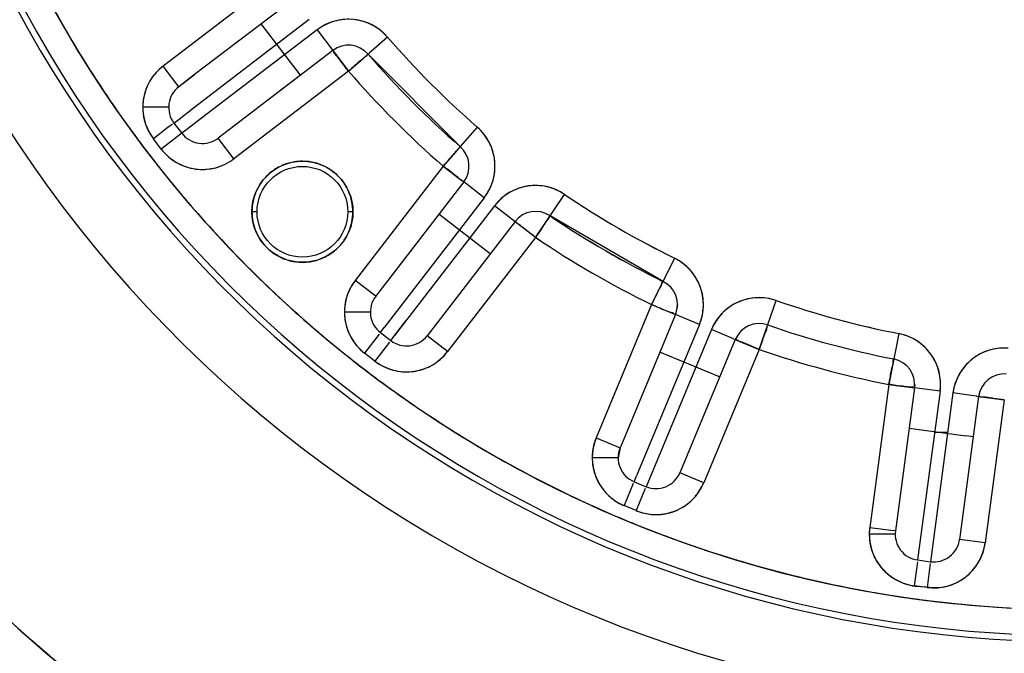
# Model space of a CAD drawing. Header units: millimetres. Extents: x 4086 to 10416, y 123 to 1549.
# Tile 56 of 256: x 6978 to 6988, y 449 to 455. Entities that reach past the tile are written whole.
import ezdxf

# ---------------------------------------------------------------- set-up
doc = ezdxf.new("R2010")
doc.units = ezdxf.units.MM
doc.layers.add('外形图', color=7, linetype='Continuous')
doc.layers.add('尺寸标注', color=7, linetype='Continuous')
doc.styles.add('思源黑', font='SourceHanSansCN-Normal.ttf')
doc.dimstyles.new('尺寸标注_1_4比例中六', dxfattribs={"dimtxt": 10, "dimasz": 8, "dimexe": 2, "dimexo": 1.5, "dimgap": 1, "dimtad": 1, "dimdec": 1, "dimlfac": 4, "dimdsep": 46, "dimtxsty": '思源黑', "dimcen": 0.09, "dimadec": 0, "dimazin": 0, "dimtp": 0.01, "dimtm": 0.01, "dimtfac": 1, "dimtdec": 1, "dimtofl": 0, "dimtmove": 0, "dimatfit": 3, "dimfxl": 1, "dimtolj": 1, "dimarcsym": 0})

# ---------------------------------------------------------------- blocks, each defined once
blk = doc.blocks.new('*D649')
at = {"layer": 'Defpoints', "color": 0}
for p in [(7069.1064, 434.3462), (6904.537, 421.8462), (7069.0846, 421.8462)]:
    blk.add_point(p, dxfattribs=at)
at = {"layer": '外形图', "color": 0, "lineweight": -2}
for p, q in [((6904.537, 442.3462), (6904.537, 450.3462)), ((7067.6064, 434.3462), (6902.537, 434.3462)), ((7067.5846, 421.8462), (6902.537, 421.8462)), ((6904.537, 413.8462), (6904.537, 405.8462))]:
    blk.add_line(p, q, dxfattribs=at)
at = {"layer": '外形图', "color": 0}
for points in [[(6903.2037, 442.3462), (6905.8704, 442.3462), (6904.537, 434.3462)], [(6905.8704, 413.8462), (6903.2037, 413.8462), (6904.537, 421.8462)]]:
    blk.add_solid(points, dxfattribs=at)
at = {"layer": '外形图', "color": 0, "insert": (6898.3594, 428.0962), "char_height": 10, "attachment_point": 5, "rotation": 90, "style": '思源黑'}
blk.add_mtext('\\A1;50', dxfattribs=at)
blk = doc.blocks.new('*D657')
at = {"layer": 'Defpoints', "color": 0}
for p in [(6975.2812, 502.5239), (6850.1341, 363.1726), (7026.6702, 363.1726)]:
    blk.add_point(p, dxfattribs=at)
at = {"layer": '尺寸标注', "color": 0, "lineweight": -2}
for p, q in [((6973.7812, 502.5239), (6848.1341, 502.5239)), ((6850.1341, 494.5239), (6850.1341, 371.1726)), ((7025.1702, 363.1726), (6848.1341, 363.1726))]:
    blk.add_line(p, q, dxfattribs=at)
at = {"layer": '尺寸标注', "color": 0}
for points in [[(6851.4674, 494.5239), (6848.8007, 494.5239), (6850.1341, 502.5239)], [(6848.8007, 371.1726), (6851.4674, 371.1726), (6850.1341, 363.1726)]]:
    blk.add_solid(points, dxfattribs=at)
at = {"layer": '尺寸标注', "color": 0, "insert": (6843.9496, 432.8483), "char_height": 10, "attachment_point": 5, "rotation": 90, "style": '思源黑'}
blk.add_mtext('\\A1;557.3', dxfattribs=at)
blk = doc.blocks.new('*D658')
at = {"layer": 'Defpoints', "color": 0}
for p in [(7031.8939, 486.5387), (6869.1151, 363.1635), (7031.8939, 363.1635)]:
    blk.add_point(p, dxfattribs=at)
at = {"layer": '尺寸标注', "color": 0, "lineweight": -2}
for p, q in [((7030.3939, 486.5387), (6867.1151, 486.5387)), ((6869.1151, 478.5387), (6869.1151, 371.1635)), ((7030.3939, 363.1635), (6867.1151, 363.1635))]:
    blk.add_line(p, q, dxfattribs=at)
at = {"layer": '尺寸标注', "color": 0}
for points in [[(6870.4484, 478.5387), (6867.7818, 478.5387), (6869.1151, 486.5387)], [(6867.7818, 371.1635), (6870.4484, 371.1635), (6869.1151, 363.1635)]]:
    blk.add_solid(points, dxfattribs=at)
at = {"layer": '尺寸标注', "color": 0, "insert": (6862.9307, 424.8511), "char_height": 10, "attachment_point": 5, "rotation": 90, "style": '思源黑'}
blk.add_mtext('\\A1;493.6', dxfattribs=at)

msp = doc.modelspace()

# ---------------------------------------------------------------- linework, layer by layer
at = {"layer": '外形图', "color": 7, "linetype": 'Continuous'}
for p, q in [((6980.8767, 455.3551), (6979.7708, 454.5095)), ((6981.0285, 455.1565), (6980.0744, 454.4271)), ((6981.1803, 454.9579), (6980.0653, 454.1054)), ((6981.0966, 454.4219), (6980.717, 454.9183)), ((6981.2563, 454.8586), (6980.1413, 454.0061)), ((6981.2563, 454.8586), (6981.56, 454.4614)), ((6981.9379, 454.7887), (6981.8043, 454.673)), ((6978.9559, 454.6461), (6978.9494, 454.6568)), ((6981.4081, 454.66), (6980.8485, 454.2322)), ((6981.7038, 454.5859), (6981.7633, 454.6375)), ((6982.6383, 453.7326), (6981.749, 454.625)), ((6981.8043, 454.673), (6981.7633, 454.6375)), ((6981.56, 454.4614), (6981.7038, 454.5859)), ((6979.9226, 454.311), (6979.7708, 454.5095)), ((6980.0744, 454.4271), (6979.9226, 454.311)), ((6979.9615, 454.3408), (6980.0752, 454.4277)), ((6981.56, 454.4614), (6980.4541, 453.6158)), ((6981.0966, 454.4218), (6980.3022, 453.8145)), ((6979.8245, 454.1128), (6979.5745, 454.1132)), ((6979.9243, 453.9976), (6980.0657, 454.1057)), ((6979.5892, 453.9917), (6979.5909, 453.9852)), ((6979.8607, 453.9489), (6979.8177, 453.916)), ((6979.8758, 453.9605), (6979.9247, 453.9979)), ((6979.8758, 453.9605), (6979.9517, 453.8612)), ((6980.1416, 454.0064), (6980.0002, 453.8983)), ((6979.8177, 453.916), (6979.6773, 453.8086)), ((6979.9518, 453.8612), (6979.8936, 453.8167)), ((6980.0006, 453.8986), (6979.9518, 453.8613)), ((6982.8026, 453.921), (6982.6383, 453.7326)), ((6979.7532, 453.7093), (6979.6773, 453.8086)), ((6979.8936, 453.8167), (6979.7532, 453.7093)), ((6980.4541, 453.6158), (6980.3022, 453.8144)), ((6982.5918, 453.6792), (6982.474, 453.5441)), ((6982.6383, 453.7326), (6982.5918, 453.6792)), ((6982.474, 453.5441), (6981.6246, 452.4412)), ((6982.474, 453.5441), (6982.657, 453.4032)), ((6982.672, 453.3916), (6981.8526, 452.3276)), ((6982.8701, 453.2391), (6982.672, 453.3916)), ((6982.8701, 453.2391), (6981.9054, 451.9864)), ((6983.3653, 452.8577), (6983.6457, 453.2717)), ((6980.678, 453.1052), (6980.628, 453.1052)), ((6981.603, 453.1035), (6981.553, 453.1036)), ((6982.9691, 453.1628), (6982.0045, 451.9103)), ((6983.3653, 452.8577), (6982.9691, 453.1628)), ((6983.1672, 453.0103), (6982.3178, 451.9073)), ((6982.928, 452.6997), (6982.4328, 453.081)), ((6984.5955, 452.4329), (6983.5055, 453.0647)), ((6983.3653, 452.8577), (6982.5159, 451.7548)), ((6984.7054, 452.6574), (6984.4856, 452.2083)), ((6981.8227, 452.2887), (6981.6246, 452.4412)), ((6981.5377, 452.2651), (6981.536, 452.2585)), ((6981.8532, 452.3284), (6981.8227, 452.2887)), ((6985.5242, 451.776), (6985.6879, 452.2485)), ((6984.4856, 452.2083), (6983.9506, 450.9231)), ((6984.4856, 452.2083), (6984.6989, 452.1196)), ((6984.7356, 452.2079), (6984.7164, 452.1123)), ((6981.6975, 452.1367), (6981.5208, 452.137)), ((6981.7517, 452.1366), (6981.6975, 452.1367)), ((6981.7708, 452.1365), (6981.7517, 452.1366)), ((6981.9672, 451.8618), (6982.1129, 452.051)), ((6984.7164, 452.1123), (6984.2002, 450.8724)), ((6984.9472, 452.0162), (6984.7164, 452.1123)), ((6981.8682, 451.9381), (6981.9057, 451.9868)), ((6984.9472, 452.0162), (6984.3396, 450.5565)), ((6985.0626, 451.9682), (6984.4315, 450.4522)), ((6985.2758, 451.8794), (6985.0626, 451.9682)), ((6981.8566, 451.923), (6981.7157, 451.74)), ((6981.8682, 451.9381), (6981.9672, 451.8618)), ((6982.5159, 451.7548), (6982.3179, 451.9073)), ((6985.2934, 451.8721), (6984.7584, 450.5869)), ((6985.2757, 451.8795), (6985.2934, 451.8721)), ((6985.2934, 451.8721), (6985.3607, 451.8441)), ((6986.8705, 451.9294), (6986.7744, 451.4387)), ((6981.9556, 451.8467), (6981.8147, 451.6637)), ((6985.5242, 451.776), (6984.9892, 450.4908)), ((6985.4056, 451.8255), (6985.3591, 451.8448)), ((6985.3607, 451.8441), (6985.5242, 451.776)), ((6981.8147, 451.6637), (6981.7157, 451.74)), ((6985.1251, 451.5174), (6984.5657, 451.7503)), ((6985.1427, 451.5101), (6985.1251, 451.5174)), ((6986.7744, 451.4387), (6986.5903, 450.0588)), ((6986.7744, 451.4387), (6986.9979, 451.4088)), ((6987.0222, 451.4056), (6986.8381, 450.0258)), ((6986.9984, 451.412), (6986.9917, 451.4119)), ((6986.9979, 451.4088), (6987.015, 451.4066)), ((6987.0244, 451.4383), (6987.0222, 451.4056)), ((6987.27, 451.3726), (6987.0222, 451.4056)), ((6987.27, 451.3726), (6987.0528, 449.7449)), ((6987.3939, 451.3561), (6987.1767, 449.7284)), ((6987.5691, 451.3327), (6987.3939, 451.3561)), ((6987.6417, 451.323), (6987.4576, 449.9431)), ((6987.6228, 451.3255), (6987.5691, 451.3327)), ((6987.6227, 451.3255), (6987.6417, 451.323)), ((6987.649, 451.322), (6987.666, 451.3197)), ((6987.6723, 451.3167), (6987.6656, 451.3165)), ((6987.666, 451.3197), (6987.8895, 451.2899)), ((6987.8895, 451.2899), (6987.7054, 449.91)), ((6986.9703, 451.017), (6987.5172, 450.944)), ((6983.9506, 450.9231), (6984.1814, 450.827)), ((6987.3431, 450.9755), (6987.217, 450.9758)), ((6987.5709, 450.9368), (6987.5172, 450.944)), ((6987.5898, 450.9343), (6987.571, 450.9368)), ((6984.1814, 450.8271), (6984.1622, 450.7314)), ((6984.2007, 450.8734), (6984.1814, 450.8271)), ((6984.089, 450.7315), (6983.9122, 450.7318)), ((6984.1432, 450.7314), (6984.089, 450.7315)), ((6984.1622, 450.7314), (6984.1432, 450.7314)), ((6984.3161, 450.5002), (6984.3397, 450.557)), ((6984.9892, 450.4908), (6984.7585, 450.5868)), ((6984.3088, 450.4826), (6984.2201, 450.2694)), ((6984.3161, 450.5002), (6984.4315, 450.4522)), ((6984.4242, 450.4345), (6984.3355, 450.2213)), ((6984.3355, 450.2213), (6984.2201, 450.2694)), ((6986.5903, 450.0588), (6986.8192, 450.0282)), ((6986.7627, 449.9932), (6986.5859, 449.9935)), ((6986.8169, 449.9931), (6986.7627, 449.9932)), ((6986.8359, 449.9931), (6986.8169, 449.9931)), ((6986.8381, 450.0257), (6986.8191, 450.0282)), ((6986.8381, 450.0257), (6986.8359, 449.9931)), ((6987.7054, 449.91), (6987.4576, 449.943)), ((6987.0503, 449.726), (6987.0198, 449.497)), ((6987.0528, 449.7449), (6987.1767, 449.7284)), ((6987.1742, 449.7095), (6987.1437, 449.4805)), ((6987.1437, 449.4805), (6987.0198, 449.497)), ((6987.0287, 449.4913), (6987.1437, 449.4846))]:
    msp.add_line(p, q, dxfattribs=at)
for radius in [0.4875, 0.4375]:
    msp.add_circle((6981.1155, 453.1044), radius, dxfattribs=at)
for centre, radius, start, end in [((6988.5531, 460.516), 12.2177, 115.45038, 64.34984), ((6988.5531, 460.516), 11.5592, 116.99986, 62.80013), ((6988.5531, 460.5161), 11.5, 117.81009, 61.98981), ((6988.5531, 460.516), 11.25, 119.16753, 60.63237), ((6988.5531, 460.516), 15.3078, 150.67606, 235.12384), ((6988.553, 460.516), 15.807, 151.97348, 233.82642), ((6993.0331, 428.2314), 36.25, 124.86855, 294.83267), ((6988.5666, 460.5233), 11.2653, 205.96962, 211.3832), ((6988.551, 460.5141), 11.2472, 206.02105, 211.44866), ((6981.5599, 454.4614), 0.5, 40.88631, 127.39995), ((6981.5599, 454.4615), 0.2499, 40.8785, 127.40775), ((6988.553, 460.5161), 8.75, 220.88631, 228.9136), ((6988.5629, 460.5259), 8.7639, 220.89266, 228.90724), ((6988.5448, 460.5108), 11.2401, 211.45054, 215.53765), ((6988.5582, 460.5197), 11.2563, 211.45373, 215.48539), ((6988.5578, 460.5208), 9.0067, 220.88928, 228.91062), ((6988.5576, 460.5206), 9.0064, 220.88916, 228.91075), ((6988.5564, 460.5194), 9.0047, 220.8884, 228.91151), ((6988.5531, 460.516), 9, 220.88631, 228.9136), ((6980.0745, 454.1123), 0.5, 127.39995, 217.39995), ((6988.5531, 460.516), 9.25, 220.88631, 228.9136), ((6988.5635, 460.5264), 9.2647, 220.89266, 228.90724), ((6980.0725, 454.114), 0.4976, 154.2938, 168.79565), ((6980.0684, 454.1153), 0.4933, 147.85525, 154.22629), ((6980.0527, 454.1222), 0.4762, 147.54732, 154.14125), ((6980.0744, 454.1124), 0.2499, 127.39152, 217.40838), ((6980.0792, 454.1116), 0.5047, 175.34618, 179.8143), ((6980.1043, 454.1087), 0.5299, 175.25746, 179.51453), ((6980.0811, 454.1114), 0.5066, 170.52049, 175.34831), ((6980.0954, 454.1096), 0.521, 168.80587, 175.26852), ((6980.0807, 454.1115), 0.5063, 168.6988, 170.52063), ((6980.0757, 454.1116), 0.5013, 179.81671, 181.60869), ((6988.5616, 460.5221), 11.2604, 215.48526, 216.13262), ((6988.5591, 460.521), 11.2577, 215.53755, 216.15668), ((6980.0703, 454.111), 0.4956, 193.92184, 196.28619), ((6980.0492, 454.1082), 0.4745, 195.02697, 196.67988), ((6988.5596, 460.5207), 11.258, 216.13261, 217.06), ((6988.5629, 460.5237), 11.2624, 216.1567, 217.0858), ((6980.1503, 454.013), 0.2499, 217.39151, 307.39995), ((6982.474, 453.5442), 0.5, 322.39995, 48.9136), ((6988.556, 460.5179), 11.2535, 217.06001, 217.69715), ((6988.5649, 460.5253), 11.265, 217.08579, 217.72405), ((6980.1504, 454.013), 0.5, 217.39995, 307.39995), ((6982.474, 453.5442), 0.2499, 322.39214, 48.92141), ((6988.5461, 460.5104), 11.2411, 217.69748, 221.59542), ((6988.5622, 460.5232), 11.2616, 217.72395, 221.56359), ((6981.1158, 453.103), 0.4889, 98.90313, 112.18139), ((6981.1157, 453.104), 0.4879, 89.80076, 98.91179), ((6981.1151, 453.1019), 0.49, 75.57104, 89.73242), ((6981.1161, 453.1055), 0.4862, 67.34561, 75.57258), ((6982.4676, 453.5436), 0.5063, 4.2333, 8.41658), ((6980.1513, 454.0197), 0.5067, 260.91957, 265.26499), ((6981.1189, 453.0996), 0.4933, 120.31451, 134.45098), ((6981.1155, 453.1052), 0.4867, 112.248, 120.3049), ((6981.1152, 453.1038), 0.4877, 134.48789, 147.21028), ((6981.1153, 453.1032), 0.4884, 35.35603, 45.13425), ((6979.3378, 449.0902), 5.4426, 52.7136, 52.94763), ((6981.1007, 453.1132), 0.4704, 147.21828, 157.15655), ((6983.3653, 452.8578), 0.5, 55.88631, 142.39995), ((6983.3663, 452.8515), 0.5063, 97.71966, 101.90293), ((6988.553, 460.5161), 8.75, 235.88631, 243.9136), ((6988.56, 460.5281), 8.7639, 235.89266, 243.90724), ((6983.3653, 452.8578), 0.2499, 55.8785, 142.40775), ((6988.5481, 460.5115), 11.2433, 221.56681, 226.34015), ((6988.5642, 460.5271), 11.2657, 221.59776, 226.34179), ((6988.5564, 460.5219), 9.0067, 235.88928, 243.91062), ((6988.5562, 460.5216), 9.0064, 235.88916, 243.91075), ((6988.5554, 460.5202), 9.0047, 235.8884, 243.91151), ((6988.5531, 460.516), 9, 235.88631, 243.9136), ((6981.1303, 453.0956), 0.4704, 327.21828, 337.15655), ((6981.1157, 453.1056), 0.4884, 215.35603, 225.13425), ((6981.1158, 453.105), 0.4877, 314.48789, 327.21028), ((6988.5531, 460.516), 9.25, 235.88631, 243.9136), ((6988.5604, 460.5288), 9.2647, 235.89266, 243.90724), ((6981.1122, 453.1092), 0.4933, 300.31451, 314.45098), ((6981.115, 453.1033), 0.4862, 247.34561, 255.57258), ((6981.1159, 453.1069), 0.49, 255.57104, 269.73242), ((6981.1153, 453.1048), 0.4879, 269.80076, 278.91179), ((6981.1152, 453.1058), 0.4889, 278.90313, 292.18139), ((6981.1155, 453.1035), 0.4867, 292.248, 300.3049), ((6984.4856, 452.2084), 0.5, 337.39995, 63.9136), ((6982.0208, 452.1361), 0.5, 142.39995, 232.39995), ((6984.4856, 452.2084), 0.2499, 337.39214, 63.92141), ((6988.5641, 460.5284), 11.2665, 226.3407, 229.95213), ((6988.5512, 460.5133), 11.2467, 226.3416, 230.12806), ((6984.4796, 452.2061), 0.5063, 19.2333, 23.41658), ((6982.0166, 452.1375), 0.4956, 163.49992, 165.87137), ((6981.9956, 452.1403), 0.4746, 163.10813, 164.76486), ((6982.0207, 452.1361), 0.2499, 142.39152, 232.40838), ((6985.5242, 451.776), 0.5, 70.88631, 157.39995), ((6985.5268, 451.7702), 0.5063, 112.71966, 116.90293), ((6988.553, 460.5161), 8.75, 250.88631, 258.9136), ((6988.5567, 460.5295), 8.7639, 250.89266, 258.90724), ((6982.0221, 452.1368), 0.5013, 178.18493, 179.98261), ((6986.5379, 456.8067), 5.0341, 246.9899, 247.41096), ((6982.0255, 452.1368), 0.5047, 179.98499, 184.4441), ((6982.0507, 452.1396), 0.5299, 180.28538, 184.534), ((6982.0274, 452.137), 0.5066, 184.44199, 189.27239), ((6982.0418, 452.1388), 0.521, 184.52295, 190.98399), ((6982.027, 452.1369), 0.5063, 189.27225, 191.09014), ((6984.4175, 452.2263), 0.5698, 338.36583, 343.09951), ((6982.0188, 452.1344), 0.4976, 190.99405, 205.49776), ((6985.5852, 451.7402), 0.5702, 151.69631, 156.4286), ((6985.5242, 451.7761), 0.2499, 70.8785, 157.40775), ((6988.5548, 460.5225), 9.0067, 250.88928, 258.91062), ((6988.5547, 460.5223), 9.0064, 250.88916, 258.91075), ((6988.5543, 460.5206), 9.0047, 250.8884, 258.91151), ((6988.5531, 460.516), 9, 250.88631, 258.9136), ((6988.5565, 460.5195), 11.2548, 229.95235, 231.76686), ((6988.5444, 460.5059), 11.2367, 230.13012, 231.79077), ((6982.0147, 452.1331), 0.4934, 205.56544, 211.93789), ((6981.9989, 452.1263), 0.4761, 205.65136, 212.24813), ((6982.1198, 452.0598), 0.2499, 232.39151, 322.39995), ((6986.7514, 451.3717), 0.5702, 73.20976, 77.94225), ((6986.7744, 451.4387), 0.5, 352.39995, 78.9136), ((6988.5531, 460.516), 15.3078, 240.67606, 325.12384), ((6988.5531, 460.516), 9.25, 250.88631, 258.9136), ((6988.5569, 460.5302), 9.2647, 250.89266, 258.90724), ((6987.8895, 451.2899), 0.5, 85.88631, 172.39995), ((6987.8941, 451.2197), 0.5698, 86.85218, 91.58634), ((6988.5495, 460.5107), 11.2436, 231.76712, 232.04153), ((6988.5517, 460.5151), 11.2484, 231.79054, 232.10487), ((6982.1198, 452.0598), 0.5, 232.39995, 322.39995), ((6986.7744, 451.4387), 0.2499, 352.39214, 78.92141), ((6986.7692, 451.435), 0.5063, 34.2333, 38.41658), ((6987.8935, 451.285), 0.5063, 127.71966, 131.90293), ((6988.5459, 460.506), 11.2377, 232.0415, 232.6767), ((6988.5545, 460.5187), 11.253, 232.10489, 232.74192), ((6988.5391, 460.4971), 11.2265, 232.67666, 233.5323), ((6988.5578, 460.523), 11.2583, 232.74193, 233.52926), ((6982.1189, 452.0665), 0.5067, 275.91957, 280.26499), ((6987.8894, 451.29), 0.2499, 85.8785, 172.40775), ((6988.5615, 460.5281), 11.2647, 233.52948, 236.56137), ((6988.5486, 460.5104), 11.2428, 233.53352, 236.56569), ((6988.3086, 462.2044), 10.8741, 262.24423, 262.45782), ((6987.9577, 451.2711), 0.5702, 166.69635, 171.4286), ((6988.5531, 460.516), 15.807, 241.97348, 323.82642), ((6988.5608, 460.5292), 11.2652, 236.56677, 243.89745), ((6988.5645, 460.5373), 11.274, 236.57459, 247.04933), ((6984.4122, 450.731), 0.5, 157.39995, 247.39995), ((6984.4155, 450.7298), 0.5035, 157.42599, 164.87395), ((6984.4862, 450.7119), 0.5757, 158.48023, 163.35334), ((6984.4111, 450.7312), 0.4989, 164.89145, 172.40845), ((6984.4121, 450.731), 0.2499, 157.39152, 247.40838), ((6984.4157, 450.7307), 0.5035, 172.42595, 179.87391), ((6984.473, 450.7399), 0.5609, 180.82786, 185.80562), ((6984.3898, 450.7287), 0.4775, 179.70736, 185.49705), ((6984.3999, 450.7282), 0.4876, 173.89828, 179.65458), ((6984.4184, 450.7335), 0.5067, 200.91965, 205.2651), ((6984.3999, 450.7231), 0.4856, 202.10549, 210.71365), ((6984.5276, 450.6829), 0.2499, 247.39151, 337.4084), ((6984.4165, 450.7326), 0.5045, 205.26246, 210.68087), ((6984.4025, 450.7245), 0.4885, 210.71135, 225.06314), ((6984.5276, 450.6829), 0.5, 247.39995, 337.39995), ((6984.4616, 450.7223), 0.5762, 331.44253, 336.31355), ((6988.5503, 460.5109), 11.2441, 243.90453, 247.09631), ((6984.4516, 450.797), 0.5762, 241.44283, 246.31354), ((6984.4442, 450.7839), 0.5612, 241.49214, 246.46749), ((6988.5549, 460.5193), 11.2537, 247.05835, 247.69537), ((6988.5568, 460.5261), 11.2607, 247.09571, 247.73351), ((6984.5467, 450.7569), 0.5757, 248.48023, 253.3533), ((6984.5251, 450.6891), 0.5067, 290.91957, 295.26499), ((6988.5638, 460.5557), 11.2907, 247.72407, 262.12333), ((6988.5655, 460.5619), 11.2971, 247.76163, 262.02659), ((6988.5656, 460.5622), 11.2974, 247.76192, 262.07635), ((6987.0859, 449.9926), 0.5, 172.39995, 262.39995), ((6987.1587, 449.9937), 0.5721, 173.4705, 179.96333), ((6987.0855, 449.9927), 0.4996, 172.40133, 174.90324), ((6987.0855, 449.9926), 0.4996, 177.39629, 179.89779), ((6987.1531, 450.001), 0.5673, 180.75236, 182.08296), ((6987.1465, 450.0007), 0.5606, 182.07864, 185.32189), ((6987.0869, 449.9926), 0.501, 174.90235, 177.39718), ((6987.1398, 449.994), 0.5532, 179.98723, 181.74183), ((6987.1165, 449.9929), 0.5299, 181.70718, 188.21653), ((6987.0858, 449.9927), 0.2499, 172.39605, 262.40838), ((6987.1338, 449.9995), 0.5479, 185.32054, 188.56443), ((6987.1041, 449.9945), 0.5177, 188.51027, 197.28774), ((6987.0777, 449.9873), 0.4907, 188.21899, 194.70597), ((6987.0621, 449.9837), 0.4747, 194.7543, 197.4695), ((6987.2098, 449.9761), 0.5, 262.39995, 352.39995), ((6987.2098, 449.9761), 0.2499, 262.39151, 352.4084), ((6987.1352, 449.9971), 0.5768, 346.44808, 351.31377), ((6988.553, 460.5164), 15.308, 250.06862, 315.73113), ((6987.0786, 449.9895), 0.4922, 197.5377, 210.69851), ((6987.0721, 449.9852), 0.4844, 197.35389, 200.3335), ((6987.0745, 449.9865), 0.4872, 200.38658, 210.76994), ((6987.0866, 449.994), 0.5014, 210.67855, 219.23802), ((6987.0843, 449.9923), 0.4985, 210.75878, 219.24756), ((6987.0849, 449.9927), 0.4993, 219.24838, 223.90853), ((6987.0904, 449.9975), 0.5065, 219.26594, 233.18685), ((6987.0903, 449.9981), 0.5068, 223.92057, 233.47283), ((6987.0844, 449.9897), 0.4967, 233.20553, 239.71032), ((6987.0893, 449.9968), 0.5052, 233.4692, 240.55996), ((6987.1985, 449.9891), 0.5171, 306.07496, 310.33249), ((6988.6739, 460.6623), 15.4969, 225.87687, 235.06664), ((6988.6514, 460.6353), 15.4618, 225.9652, 235.07775), ((6987.0881, 449.9949), 0.503, 240.57405, 243.1187), ((6987.1386, 450.12), 0.638, 251.91979, 254.48228), ((6987.1531, 450.1739), 0.6939, 254.51887, 259.67287), ((6987.1516, 450.1726), 0.6923, 254.91406, 259.77111), ((6988.5537, 460.5166), 11.2506, 262.05413, 262.69081), ((6988.5537, 460.5164), 11.2504, 262.10419, 262.68704), ((6988.5532, 460.5204), 11.2543, 262.15198, 262.73933), ((6988.5532, 460.5561), 11.2898, 262.71526, 277.03776), ((6988.5531, 460.5564), 11.29, 262.71926, 277.07913), ((6988.5532, 460.5634), 11.2969, 262.7669, 276.98594)]:
    msp.add_arc(centre, radius, start, end, dxfattribs=at)
for points in [[(6981.4247, 454.9428), (6981.3644, 454.9255), (6981.3068, 454.8959), (6981.2563, 454.8586)], [(6981.5866, 454.9607), (6981.5324, 454.9636), (6981.4769, 454.9577), (6981.4247, 454.9428)], [(6981.7901, 454.9053), (6981.7386, 454.9323), (6981.6812, 454.95), (6981.6235, 454.9573)], [(6981.9379, 454.7887), (6981.8961, 454.8354), (6981.8457, 454.8761), (6981.7901, 454.9053)], [(6979.7708, 454.5095), (6979.7238, 454.4731), (6979.6823, 454.4281), (6979.6507, 454.3778)], [(6979.7708, 454.5095), (6979.7243, 454.4726), (6979.6827, 454.4278), (6979.6509, 454.3777)], [(6979.6242, 454.3299), (6979.6059, 454.2922), (6979.5925, 454.2518), (6979.5843, 454.2107)], [(6979.5745, 454.1132), (6979.5745, 454.0724), (6979.5794, 454.0313), (6979.5892, 453.9917)], [(6979.5945, 453.972), (6979.6117, 453.9134), (6979.6403, 453.8572), (6979.6773, 453.8086)], [(6979.5947, 453.972), (6979.6122, 453.9135), (6979.6411, 453.8578), (6979.6773, 453.8086)], [(6982.9186, 453.7728), (6982.8897, 453.8285), (6982.8492, 453.879), (6982.8026, 453.921)], [(6982.9685, 453.6177), (6982.9606, 453.6714), (6982.9437, 453.7246), (6982.9186, 453.7728)], [(6979.7532, 453.7093), (6979.7938, 453.6583), (6979.8439, 453.6131), (6979.9003, 453.5801)], [(6982.5921, 453.6796), (6982.6035, 453.6925), (6982.615, 453.7053), (6982.626, 453.7185)], [(6979.9003, 453.5801), (6979.9525, 453.5496), (6980.0116, 453.5289), (6980.0713, 453.5194)], [(6980.2782, 453.5297), (6980.3412, 453.5467), (6980.4015, 453.5772), (6980.4541, 453.6158)], [(6982.9548, 453.4072), (6982.971, 453.4631), (6982.9769, 453.5229), (6982.9726, 453.5809)], [(6980.1094, 453.5147), (6980.1657, 453.5101), (6980.2237, 453.5149), (6980.2782, 453.5297)], [(6981.4599, 453.4494), (6981.4154, 453.4937), (6981.3613, 453.53), (6981.3033, 453.5542)], [(6982.5532, 453.4832), (6982.5271, 453.5039), (6982.5014, 453.5251), (6982.474, 453.5441)], [(6982.6172, 453.4339), (6982.5957, 453.4502), (6982.5743, 453.4665), (6982.5532, 453.4832)], [(6981.5649, 453.2933), (6981.5515, 453.3259), (6981.5341, 453.3571), (6981.5137, 453.3859)], [(6982.8701, 453.2391), (6982.9075, 453.2895), (6982.9374, 453.347), (6982.9548, 453.4072)], [(6980.6672, 453.2958), (6980.642, 453.236), (6980.6295, 453.1701), (6980.628, 453.1052)], [(6981.603, 453.1035), (6981.6017, 453.168), (6981.5896, 453.2337), (6981.5649, 453.2933)], [(6983.1101, 453.2877), (6983.0563, 453.2554), (6983.0083, 453.2119), (6982.9691, 453.1628)], [(6983.2619, 453.3469), (6983.2087, 453.3357), (6983.1567, 453.3156), (6983.1101, 453.2877)], [(6983.4728, 453.3461), (6983.416, 453.3588), (6983.356, 453.3611), (6983.2983, 453.3532)], [(6983.6457, 453.2717), (6983.5932, 453.306), (6983.534, 453.3323), (6983.4728, 453.3461)], [(6980.628, 453.1052), (6980.6293, 453.0408), (6980.6415, 452.9751), (6980.6661, 452.9155)], [(6981.5638, 452.913), (6981.589, 452.9728), (6981.6016, 453.0387), (6981.603, 453.1035)], [(6980.6661, 452.9155), (6980.6796, 452.8829), (6980.6969, 452.8517), (6980.7173, 452.8229)], [(6980.7711, 452.7594), (6980.8156, 452.7151), (6980.8697, 452.6788), (6980.9277, 452.6546)], [(6984.8559, 452.5443), (6984.8135, 452.5906), (6984.7613, 452.6289), (6984.7054, 452.6574)], [(6984.9442, 452.4074), (6984.9227, 452.4572), (6984.8926, 452.5042), (6984.8559, 452.5443)], [(6981.6246, 452.4412), (6981.5875, 452.3928), (6981.5587, 452.3367), (6981.5414, 452.2783)], [(6981.6246, 452.4412), (6981.5883, 452.3922), (6981.5592, 452.3366), (6981.5415, 452.2782)], [(6984.9855, 452.2011), (6984.9866, 452.2591), (6984.9768, 452.3181), (6984.9577, 452.3729)], [(6981.536, 452.2585), (6981.526, 452.2189), (6981.5209, 452.1778), (6981.5208, 452.137)], [(6985.5016, 452.2755), (6985.4434, 452.2731), (6985.3849, 452.2598), (6985.3312, 452.2373)], [(6985.6879, 452.2485), (6985.6283, 452.268), (6985.5643, 452.2781), (6985.5016, 452.2755)], [(6984.5702, 452.1732), (6984.5421, 452.1851), (6984.5141, 452.1974), (6984.4856, 452.2083)], [(6984.9627, 452.0606), (6984.9765, 452.106), (6984.9846, 452.1537), (6984.9855, 452.2011)], [(6985.2977, 452.2218), (6985.2492, 452.1972), (6985.2041, 452.1643), (6985.1664, 452.1253)], [(6985.1664, 452.1253), (6985.1335, 452.0913), (6985.1056, 452.0521), (6985.0832, 452.0105)], [(6981.5302, 452.0395), (6981.5383, 451.9984), (6981.5515, 451.958), (6981.5697, 451.9202)], [(6981.5961, 451.8722), (6981.6275, 451.8217), (6981.6688, 451.7765), (6981.7157, 451.74)], [(6981.5962, 451.8723), (6981.6279, 451.822), (6981.6693, 451.7771), (6981.7157, 451.74)], [(6987.0451, 451.859), (6987.0053, 451.8844), (6986.9613, 451.904), (6986.9161, 451.9177)], [(6987.1659, 451.7496), (6987.1322, 451.7922), (6987.0909, 451.8298), (6987.0451, 451.859)], [(6985.5242, 451.776), (6985.4842, 451.7914), (6985.4451, 451.809), (6985.4056, 451.8255)], [(6987.7384, 451.7665), (6987.6828, 451.7492), (6987.6298, 451.7211), (6987.5837, 451.6855)], [(6987.8783, 451.7893), (6987.8311, 451.788), (6987.7835, 451.7806), (6987.7384, 451.7665)], [(6982.3684, 451.626), (6982.4248, 451.6588), (6982.4751, 451.7038), (6982.5159, 451.7548)], [(6987.2593, 451.5605), (6987.2454, 451.617), (6987.2206, 451.6717), (6987.1878, 451.7199)], [(6981.8147, 451.6637), (6981.8674, 451.6247), (6981.9277, 451.594), (6981.9909, 451.5768)], [(6981.9902, 451.5769), (6982.0486, 451.561), (6982.111, 451.5563), (6982.1712, 451.5625)], [(6982.2092, 451.5679), (6982.2648, 451.578), (6982.3195, 451.5977), (6982.3684, 451.626)], [(6987.5553, 451.6618), (6987.5149, 451.6256), (6987.4798, 451.5821), (6987.4535, 451.5346)], [(6987.27, 451.3726), (6987.2772, 451.4349), (6987.2743, 451.4996), (6987.2593, 451.5605)], [(6987.4535, 451.5346), (6987.4305, 451.4933), (6987.4137, 451.4483), (6987.4028, 451.4023)], [(6986.8412, 451.4297), (6986.8189, 451.4328), (6986.7967, 451.4358), (6986.7744, 451.4387)], [(6986.9418, 451.4164), (6986.9217, 451.4194), (6986.9015, 451.4217), (6986.8813, 451.4244)], [(6986.9917, 451.4119), (6986.975, 451.4114), (6986.9583, 451.4139), (6986.9418, 451.4164)], [(6987.8895, 451.2899), (6987.8539, 451.2944), (6987.8183, 451.2995), (6987.7826, 451.3042)], [(6983.9346, 450.8768), (6983.9252, 450.8453), (6983.9185, 450.8128), (6983.915, 450.78)], [(6983.9144, 450.6829), (6983.9187, 450.6385), (6983.9292, 450.5943), (6983.9452, 450.5526)], [(6983.9151, 450.6832), (6983.92, 450.6344), (6983.9316, 450.5858), (6983.95, 450.5403)], [(6983.9826, 450.4751), (6984.0034, 450.4401), (6984.0287, 450.4073), (6984.0575, 450.3786)], [(6984.88, 450.3282), (6984.9147, 450.363), (6984.9442, 450.4036), (6984.9677, 450.4468)], [(6984.0574, 450.3787), (6984.0923, 450.3439), (6984.133, 450.3143), (6984.1763, 450.2907)], [(6984.0575, 450.3786), (6984.0924, 450.3439), (6984.133, 450.3144), (6984.1761, 450.2909)], [(6984.7413, 450.2309), (6984.7924, 450.255), (6984.8402, 450.2882), (6984.88, 450.3282)], [(6984.3817, 450.2053), (6984.4288, 450.1912), (6984.4783, 450.1832), (6984.5275, 450.1829)], [(6984.5275, 450.1829), (6984.588, 450.1826), (6984.6495, 450.1942), (6984.706, 450.2158)], [(6987.642, 449.7247), (6987.6665, 449.7673), (6987.6844, 449.8142), (6987.696, 449.8619)], [(6987.5332, 449.5949), (6987.5762, 449.6314), (6987.6138, 449.6758), (6987.642, 449.7247)], [(6986.8339, 449.5608), (6986.8427, 449.5557), (6986.8516, 449.5508), (6986.8607, 449.5462)], [(6986.8607, 449.5462), (6986.8959, 449.5284), (6986.9333, 449.5145), (6986.9714, 449.5042)], [(6987.1437, 449.4846), (6987.2082, 449.4753), (6987.2759, 449.4772), (6987.3391, 449.4931)], [(6987.3391, 449.4931), (6987.3977, 449.508), (6987.4541, 449.5355), (6987.503, 449.5711)]]:
    msp.add_open_spline(points, degree=3, dxfattribs=at)
for points, knots in [([(6981.4544, 454.5994), (6981.443, 454.6143), (6981.4259, 454.6214), (6981.4134, 454.664), (6981.4081, 454.66)], [0, 0, 0, 0, 6053.005663, 8183.280965, 8183.280965, 8183.280965, 8183.280965]), ([(6981.749, 454.625), (6981.7458, 454.6287), (6981.7298, 454.5998), (6981.7166, 454.5967), (6981.7059, 454.5875)], [0, 0, 0, 0, 2108.078971, 8187.182673, 8187.182673, 8187.182673, 8187.182673]), ([(6981.56, 454.4614), (6981.5311, 454.4964), (6981.4976, 454.5438), (6981.4621, 454.5895), (6981.4544, 454.5994)], [0, 0, 0, 0, 6419.601231, 8186.129639, 8186.129639, 8186.129639, 8186.129639]), ([(6981.7059, 454.5875), (6981.6959, 454.579), (6981.6467, 454.5376), (6981.6003, 454.4929), (6981.56, 454.4614)], [0, 0, 0, 0, 1672.420822, 8187.912122, 8187.912122, 8187.912122, 8187.912122]), ([(6982.474, 453.5441), (6982.4854, 453.5562), (6982.5249, 453.6013), (6982.5634, 453.6471), (6982.5921, 453.6796)], [0, 0, 0, 0, 2272.959526, 8221.230122, 8221.230122, 8221.230122, 8221.230122]), ([(6982.626, 453.7185), (6982.629, 453.7221), (6982.6326, 453.7242), (6982.6371, 453.7336), (6982.6383, 453.7326)], [0, 0, 0, 0, 6132.602561, 8218.963593, 8218.963593, 8218.963593, 8218.963593]), ([(6982.6721, 453.3916), (6982.6696, 453.3884), (6982.6548, 453.411), (6982.6442, 453.4134), (6982.6349, 453.4205)], [0, 0, 0, 0, 2107.349057, 8227.268391, 8227.268391, 8227.268391, 8227.268391]), ([(6983.2045, 452.9813), (6983.1952, 452.9884), (6983.1846, 452.9909), (6983.1697, 453.0135), (6983.1673, 453.0103)], [0, 0, 0, 0, 6131.423328, 8242.946371, 8242.946371, 8242.946371, 8242.946371]), ([(6983.4605, 452.9982), (6983.4535, 452.9881), (6983.4215, 452.9414), (6983.3914, 452.8935), (6983.3653, 452.8577)], [0, 0, 0, 0, 1796.797629, 8246.790685, 8246.790685, 8246.790685, 8246.790685]), ([(6983.5055, 453.0647), (6983.4998, 453.0686), (6983.4893, 453.023), (6983.4717, 453.0146), (6983.4605, 452.9982)], [0, 0, 0, 0, 2151.568656, 8245.239066, 8245.239066, 8245.239066, 8245.239066]), ([(6983.3653, 452.8577), (6983.3493, 452.8688), (6983.2959, 452.9104), (6983.2427, 452.9521), (6983.2045, 452.9813)], [0, 0, 0, 0, 2379.125081, 8246.485219, 8246.485219, 8246.485219, 8246.485219]), ([(6984.5579, 452.356), (6984.5672, 452.3749), (6984.5846, 452.3865), (6984.5888, 452.4361), (6984.5955, 452.4329)], [0, 0, 0, 0, 6107.565302, 8273.148788, 8273.148788, 8273.148788, 8273.148788]), ([(6984.4856, 452.2083), (6984.5053, 452.2462), (6984.5282, 452.2961), (6984.5525, 452.3452), (6984.5579, 452.356)], [0, 0, 0, 0, 6451.59309, 8275.235238, 8275.235238, 8275.235238, 8275.235238]), ([(6984.7164, 452.1123), (6984.7141, 452.1066), (6984.6846, 452.1364), (6984.6669, 452.1328), (6984.6507, 452.1395)], [0, 0, 0, 0, 2149.841642, 8281.182016, 8281.182016, 8281.182016, 8281.182016]), ([(6985.6061, 452.0122), (6985.5989, 452.0147), (6985.6007, 451.9638), (6985.5845, 451.9499), (6985.5774, 451.9296)], [0, 0, 0, 0, 2173.690948, 8294.60852, 8294.60852, 8294.60852, 8294.60852]), ([(6985.3591, 451.8448), (6985.3429, 451.8515), (6985.3252, 451.848), (6985.2958, 451.8777), (6985.2934, 451.8721)], [0, 0, 0, 0, 6141.165186, 8294.530847, 8294.530847, 8294.530847, 8294.530847]), ([(6985.5774, 451.9296), (6985.5735, 451.9183), (6985.5556, 451.8671), (6985.5387, 451.8156), (6985.5242, 451.776)], [0, 0, 0, 0, 1835.599348, 8296.829483, 8296.829483, 8296.829483, 8296.829483]), ([(6986.8055, 451.5972), (6986.8097, 451.6186), (6986.8239, 451.6347), (6986.8149, 451.6855), (6986.8225, 451.684)], [0, 0, 0, 0, 6135.740512, 8316.402162, 8316.402162, 8316.402162, 8316.402162]), ([(6986.7744, 451.4387), (6986.7829, 451.4797), (6986.7927, 451.5327), (6986.8031, 451.5855), (6986.8055, 451.5972)], [0, 0, 0, 0, 6474.943624, 8318.998952, 8318.998952, 8318.998952, 8318.998952]), ([(6987.0156, 451.4069), (6987.0137, 451.4088), (6987.008, 451.412), (6987.0018, 451.412), (6986.9984, 451.412)], [0, 0, 0, 0, 3694.697492, 8324.41867, 8324.41867, 8324.41867, 8324.41867]), ([(6987.6656, 451.3165), (6987.6622, 451.3166), (6987.6559, 451.3166), (6987.6502, 451.3197), (6987.6483, 451.3217)], [0, 0, 0, 0, 4634.955757, 8333.901819, 8333.901819, 8333.901819, 8333.901819]), ([(6987.7826, 451.3042), (6987.7715, 451.3056), (6987.7348, 451.3098), (6987.6981, 451.3173), (6987.6723, 451.3167)], [0, 0, 0, 0, 2518.187682, 8334.92252, 8334.92252, 8334.92252, 8334.92252])]:
    msp.add_open_spline(points, degree=3, knots=knots, dxfattribs=at)

# ---------------------------------------------------------------- dimensions: what is measured, and where the dimension line sits
at = {"layer": '外形图', "color": 7}
dim = msp.add_linear_dim(base=(6904.537, 421.8462), p1=(7069.1064, 434.3462), p2=(7069.0846, 421.8462), angle=90, dimstyle='尺寸标注_1_4比例中六', dxfattribs=at)
dim.commit()
dim.dimension.update_dxf_attribs({"geometry": '*D649', "text_midpoint": (6904.537, 428.0962), "dimtype": 160})
at = {"layer": '尺寸标注', "color": 0}
for base, p1, p2, text, picture, middle in [((6850.1341, 363.1726), (6975.2812, 502.5239), (7026.6702, 363.1726), '557.3', '*D657', (6843.9496, 432.8483)), ((6869.1151, 363.1635), (7031.8939, 486.5387), (7031.8939, 363.1635), '493.6', '*D658', (6862.9307, 424.8511))]:
    dim = msp.add_linear_dim(base=base, p1=p1, p2=p2, angle=90, text=text, dimstyle='尺寸标注_1_4比例中六', dxfattribs=at)
    dim.commit()
    dim.dimension.update_dxf_attribs({"geometry": picture, "text_midpoint": middle})

doc.saveas('drawing.dxf')
